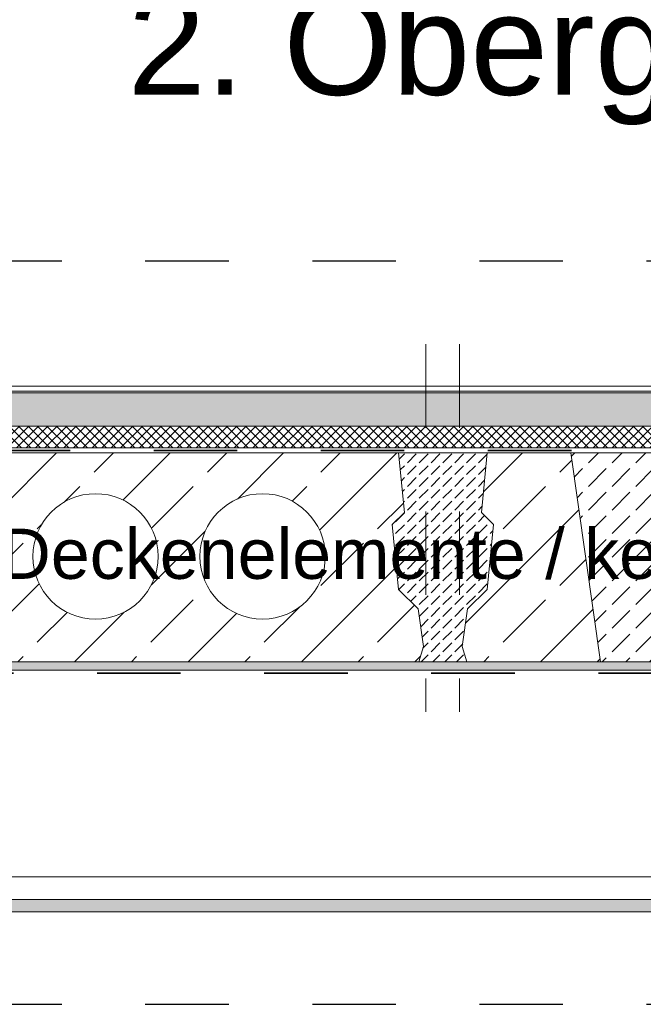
# Model space of a CAD drawing. Header units: metres. Extents: x 39.6 to 62.6, y -3.3 to 8.
# Tile 13 of 48: x 42.9 to 43.6, y 4 to 5.2. Entities that reach past the tile are written whole.
import ezdxf

# ---------------------------------------------------------------- set-up
doc = ezdxf.new("R2010")
doc.units = ezdxf.units.M
doc.header["$MEASUREMENT"] = 0
for name, pattern in [('Achse', [0.08, 0.04, -0.02, 0, -0.02]), ('Schnittlinie', [0.12, 0.06, -0.03, 0, -0.03]), ('Strichlinie eng', [0.046, 0.03, -0.016])]:
    doc.linetypes.add(name, pattern=pattern)
for name, color, linetype in [('152 - Bemaßung_ Beschriftung.Ausbau', 7, 'Continuous'), ('301 - Elemente.Linie', 7, 'Continuous'), ('302 - Elemente.Schraffur', 7, 'Continuous'), ('603 - Struktur.Bodenplatte_ Decke Roh', 7, 'Continuous'), ('650 - Abdeckung.Fußboden Aufbau', 7, 'Continuous'), ('Neubau_651 - Abdeckung.Decke abgehängt_ bekleidet', 7, 'Continuous')]:
    doc.layers.add(name, color=color, linetype=linetype)
doc.styles.add('ERSTELLTER_STIL_1', font='txt')
pattern_1 = [(45, (0, 0), (-0.0070710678, 0.0070710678), [0, -0.01])]

msp = doc.modelspace()

# ---------------------------------------------------------------- hatches: boundary and pattern name
at = {"layer": '302 - Elemente.Schraffur', "linetype": 'Continuous', "lineweight": 9}
h = msp.add_hatch(dxfattribs=at)
h.set_pattern_fill('Beton__unbewehrt_0001', style=0, pattern_type=2)
h.set_pattern_definition([(45, (43.38625, 4.55), (-0.014142, 0.014142), [0.015, -0.005]), (45, (43.38625, 4.564142), (-0.0141421, 0.0141421), [0.015, -0.005])])
h.paths.add_polyline_path([(43.4392, 4.5116), (43.4469, 4.5891), (43.4323, 4.6037), (43.4392, 4.675), (43.3333, 4.675), (43.3402, 4.6037), (43.3256, 4.5891), (43.3333, 4.5116), (43.3566, 4.4884), (43.363, 4.4433), (43.3576, 4.425), (43.4149, 4.425), (43.4095, 4.4433), (43.4159, 4.4884)])
h = msp.add_hatch(dxfattribs=at)
h.set_pattern_fill('Beton__unbewehrt_0001', style=0, pattern_type=2)
h.set_pattern_definition([(45, (43.702, 4.55), (-0.028284, 0.028284), [0.03, -0.01]), (45, (43.702, 4.578284), (-0.028284, 0.028284), [0.03, -0.01])])
h.paths.add_polyline_path([(43.5392, 4.675), (43.8648, 4.675), (43.8291, 4.425), (43.5749, 4.425)])
at = {"layer": '603 - Struktur.Bodenplatte_ Decke Roh', "linetype": 'Continuous', "lineweight": 9}
h = msp.add_hatch(dxfattribs=at)
h.set_pattern_fill('Beton__Stahlbeton_0001', style=0, pattern_type=2)
h.set_pattern_definition([(45, (43.0705, 4.55), (-0.067882, 0.067882), []), (45, (43.03656, 4.58394), (-0.067882, 0.067882), [0.072, -0.024])])
h.paths.add_polyline_path([(42.8077, 4.675), (42.8008, 4.6037), (42.8154, 4.5891), (42.8077, 4.5116), (42.7844, 4.4884), (42.778, 4.4433), (42.7834, 4.425), (43.3576, 4.425), (43.363, 4.4433), (43.3566, 4.4884), (43.3333, 4.5116), (43.3256, 4.5891), (43.3402, 4.6037), (43.3333, 4.675)])
h.paths.add_polyline_path([(42.8955, 4.5511, 1), (43.0455, 4.5511, 1)], flags=0)
h.paths.add_polyline_path([(43.0955, 4.5511, 1), (43.2455, 4.5511, 1)], flags=0)
h = msp.add_hatch(dxfattribs=at)
h.set_pattern_fill('Beton__Stahlbeton_0001', style=0, pattern_type=2)
h.set_pattern_definition([(45, (43.49221, 4.55), (-0.06788, 0.06788), []), (45, (43.45826, 4.58394), (-0.06788, 0.06788), [0.072, -0.024])])
h.paths.add_polyline_path([(43.5749, 4.425), (43.4149, 4.425), (43.4095, 4.4433), (43.4159, 4.4884), (43.4392, 4.5116), (43.4469, 4.5891), (43.4323, 4.6037), (43.4392, 4.675), (43.5392, 4.675)])
at = {"layer": '603 - Struktur.Bodenplatte_ Decke Roh', "linetype": 'Continuous', "lineweight": 5}
h = msp.add_hatch(dxfattribs=at)
h.set_pattern_fill('Gips_0001', style=0, pattern_type=2)
h.set_pattern_definition(pattern_1)
h.paths.add_polyline_path([(44.405, 4.425), (42.369, 4.425), (42.369, 4.415), (44.405, 4.415)])
at = {"layer": '650 - Abdeckung.Fußboden Aufbau', "linetype": 'Continuous', "lineweight": 5}
h = msp.add_hatch(dxfattribs=at)
h.set_pattern_fill('Beton__unbewehrt_0001', color=1, style=0, pattern_type=2)
h.set_pattern_definition([(45, (0, 0), (-0.014142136, 0.014142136), [0.015, -0.005]), (45, (5e-18, 0.014142), (-0.014142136, 0.014142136), [0.015, -0.005])])
h.paths.add_polyline_path([(44.36, 4.747), (44.36, 4.707), (42.235, 4.707), (42.235, 4.747)])
h = msp.add_hatch(dxfattribs=at)
h.set_pattern_fill('Dämmung__hart_2_0001', color=1, style=0, pattern_type=2)
h.set_pattern_definition([(45, (0, 0), (-0.0056568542, 0.0056568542), []), (135, (0, 0), (0.0056568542, 0.0056568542), [])])
h.paths.add_polyline_path([(44.36, 4.707), (44.36, 4.681), (42.235, 4.681), (42.235, 4.707)])
at = {"layer": 'Neubau_651 - Abdeckung.Decke abgehängt_ bekleidet', "linetype": 'Continuous', "lineweight": 5}
h = msp.add_hatch(dxfattribs=at)
h.set_pattern_fill('Gips_0001', style=0, pattern_type=2)
h.set_pattern_definition(pattern_1)
h.paths.add_polyline_path([(42.225, 4.1255), (44.33, 4.1255), (44.33, 4.1405), (42.225, 4.1405)])

# ---------------------------------------------------------------- linework, layer by layer
at = {"layer": '301 - Elemente.Linie', "color": 7, "linetype": 'Schnittlinie', "lineweight": 25}
for p, q in [((39.63, 4.905), (47.63, 4.905)), ((39.63, 4.015), (47.63, 4.015))]:
    msp.add_line(p, q, dxfattribs=at)
at = {"layer": '301 - Elemente.Linie', "color": 7, "linetype": 'Achse', "lineweight": 18}
for p, q in [((43.366, 4.805), (43.366, 4.365)), ((43.406, 4.805), (43.406, 4.365))]:
    msp.add_line(p, q, dxfattribs=at)
at = {"layer": '301 - Elemente.Linie', "color": 92, "linetype": 'Strichlinie eng', "lineweight": 35, "true_color": 0x00be00, "flags": 128}
for points in [[(40.165, 4.8029), (40.165, 4.678), (47.2676, 4.678), (47.2676, 4.8029)], [(47.1545, 4.3615), (47.1545, 4.4115), (44.6102, 4.4115), (44.6102, 4.1776), (44.4007, 4.1776), (44.4007, 4.4115), (42.3738, 4.4115), (42.3738, 4.1774), (42.005, 4.1774), (42.005, 4.4115), (40.4439, 4.4115), (40.4439, 4.1781), (40.2046, 4.1781), (40.2046, 4.1281)]]:
    msp.add_lwpolyline(points, dxfattribs=at)
at = {"layer": '302 - Elemente.Schraffur', "color": 7, "linetype": 'Continuous', "lineweight": 13, "flags": 128}
for points in [[(43.4392, 4.5116), (43.4469, 4.5891), (43.4323, 4.6037), (43.4392, 4.675), (43.3333, 4.675), (43.3402, 4.6037), (43.3256, 4.5891), (43.3333, 4.5116), (43.3566, 4.4884), (43.363, 4.4433), (43.3576, 4.425), (43.4149, 4.425), (43.4095, 4.4433), (43.4159, 4.4884)], [(43.5392, 4.675), (43.8648, 4.675), (43.8291, 4.425), (43.5749, 4.425)]]:
    msp.add_lwpolyline(points, close=True, dxfattribs=at)
at = {"layer": '603 - Struktur.Bodenplatte_ Decke Roh', "color": 1, "linetype": 'Continuous', "lineweight": 13}
msp.add_line((44.37, 4.681), (42.225, 4.681), dxfattribs=at)
at = {"layer": '603 - Struktur.Bodenplatte_ Decke Roh', "color": 7, "linetype": 'Continuous', "lineweight": 13}
for p, q in [((47.63, 4.675), (39.63, 4.675)), ((47.63, 4.425), (39.63, 4.425))]:
    msp.add_line(p, q, dxfattribs=at)
at = {"layer": '603 - Struktur.Bodenplatte_ Decke Roh', "color": 7, "linetype": 'Continuous', "lineweight": 5}
msp.add_line((44.405, 4.415), (42.369, 4.415), dxfattribs=at)
at = {"layer": '603 - Struktur.Bodenplatte_ Decke Roh', "color": 7, "linetype": 'Continuous', "lineweight": 13, "flags": 128}
for points in [[(42.8077, 4.675), (42.8008, 4.6037), (42.8154, 4.5891), (42.8077, 4.5116), (42.7844, 4.4884), (42.778, 4.4433), (42.7834, 4.425), (43.3576, 4.425), (43.363, 4.4433), (43.3566, 4.4884), (43.3333, 4.5116), (43.3256, 4.5891), (43.3402, 4.6037), (43.3333, 4.675)], [(43.5749, 4.425), (43.4149, 4.425), (43.4095, 4.4433), (43.4159, 4.4884), (43.4392, 4.5116), (43.4469, 4.5891), (43.4323, 4.6037), (43.4392, 4.675), (43.5392, 4.675)]]:
    msp.add_lwpolyline(points, close=True, dxfattribs=at)
for points in [[(42.8955, 4.5511, 1), (43.0455, 4.5511, 1)], [(43.0955, 4.5511, 1), (43.2455, 4.5511, 1)]]:
    msp.add_lwpolyline(points, format="xyb", close=True, dxfattribs=at)
at = {"layer": '650 - Abdeckung.Fußboden Aufbau', "color": 1, "linetype": 'Continuous', "lineweight": 13}
for p, q in [((42.235, 4.755), (44.36, 4.755)), ((42.235, 4.749), (44.36, 4.749)), ((42.235, 4.747), (44.36, 4.747)), ((42.235, 4.707), (44.36, 4.707))]:
    msp.add_line(p, q, dxfattribs=at)
at = {"layer": 'Neubau_651 - Abdeckung.Decke abgehängt_ bekleidet', "color": 1, "linetype": 'Continuous', "lineweight": 5}
for p, q in [((44.33, 4.1675), (42.225, 4.1675)), ((44.33, 4.1405), (42.225, 4.1405)), ((44.33, 4.1255), (42.225, 4.1255))]:
    msp.add_line(p, q, dxfattribs=at)

# ---------------------------------------------------------------- texts
at = {"layer": '152 - Bemaßung_ Beschriftung.Ausbau', "color": 7, "linetype": 'Continuous', "lineweight": 9, "attachment_point": 7, "style": 'ERSTELLTER_STIL_1'}
for s, insert, char_height in [('\\A1;{\\pql;\\fArial|b0|i0|c0|p38;2\\fArial|b0|i0|c0|p38;. Obergeschoss}', (43.009, 5.0673), 0.12), ('\\A1;{\\pql;\\fArial|b0|i0|c0|p38;schematische Darstellung der Deckenelemente / keine Verlegepläne / nach Aufmaß untere Deckenfugen}', (41.7292, 4.5061), 0.06)]:
    msp.add_mtext(s, dxfattribs=dict(at, insert=insert, char_height=char_height))

doc.saveas('drawing.dxf')
